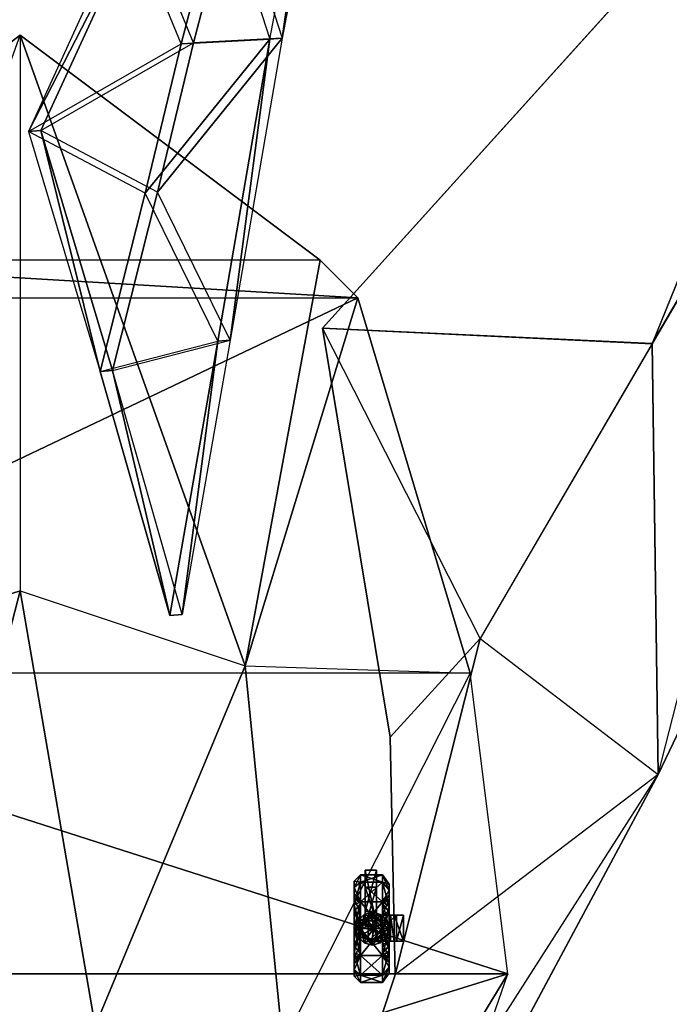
# Model space of a CAD drawing. Header units: metres. Extents: x -305 to 296, y -370 to 370.
# Tile 11 of 13: x 0 to 173, y -38 to 224. Entities that reach past the tile are written whole.
import ezdxf

# ---------------------------------------------------------------- set-up
doc = ezdxf.new("R2010")
doc.units = ezdxf.units.M

msp = doc.modelspace()

# ---------------------------------------------------------------- linework, layer by layer
for points in [[(243.202, 321.852, -226.333), (243.199, 321.811, -230.333), (80.5861, 141.904, -230.333)], [(243.202, 321.852, -226.333), (80.5861, 141.904, -230.333), (80.5892, 141.945, -226.333)], [(243.199, 321.811, -230.333), (168.521, 137.786, -230.333), (80.5861, 141.904, -230.333)], [(243.202, 321.852, -226.333), (168.524, 137.828, -226.333), (80.5892, 141.945, -226.333)], [(223.569, 232.007, -230.333), (243.199, 321.811, -230.333), (168.521, 137.786, -230.333)], [(223.572, 232.049, -226.333), (243.202, 321.852, -226.333), (168.524, 137.828, -226.333)], [(66.5327, 218.876, -125.419), (79.3839, 285.862, -98.7632), (53.6866, 258.744, -139.755)], [(69.8357, 219.134, -127.66), (82.6868, 286.12, -101.005), (56.9896, 259.002, -141.997)], [(69.8357, 219.134, -127.66), (66.5327, 218.876, -125.419), (79.3839, 285.862, -98.7632)], [(69.8357, 219.134, -127.66), (79.3839, 285.862, -98.7632), (82.6868, 286.12, -101.005)], [(170.123, 23.0689, -226.333), (170.12, 23.0271, -230.333), (295.659, 285.204, -230.333)], [(170.12, 23.0271, -230.333), (223.569, 232.007, -230.333), (295.659, 285.204, -230.333)], [(170.123, 23.0689, -226.333), (223.572, 232.049, -226.333), (295.662, 285.245, -226.333)], [(170.123, 23.0689, -226.333), (295.659, 285.204, -230.333), (295.662, 285.245, -226.333)], [(42.9168, 217.665, -160.359), (28.7551, 252.15, -177.255), (53.6866, 258.744, -139.755)], [(46.2198, 217.923, -162.6), (32.058, 252.408, -179.496), (56.9896, 259.002, -141.997)], [(42.9168, 217.665, -160.359), (53.6866, 258.744, -139.755), (66.5327, 218.876, -125.419)], [(46.2198, 217.923, -162.6), (56.9896, 259.002, -141.997), (69.8357, 219.134, -127.66)], [(32.058, 252.408, -179.496), (28.7551, 252.15, -177.255), (2.23044, 194.317, -223.005)], [(32.058, 252.408, -179.496), (2.23044, 194.317, -223.005), (5.53339, 194.576, -225.246)], [(42.9168, 217.665, -160.359), (28.7551, 252.15, -177.255), (2.23044, 194.317, -223.005)], [(46.2198, 217.923, -162.6), (32.058, 252.408, -179.496), (5.53339, 194.576, -225.246)], [(168.521, 137.786, -230.333), (170.12, 23.0271, -230.333), (223.569, 232.007, -230.333)], [(168.524, 137.828, -226.333), (170.123, 23.0689, -226.333), (223.572, 232.049, -226.333)], [(0, 220, -228.667), (-79.9999, 160, -228.667), (-59.9999, 53, -184.333)], [(80, 160, -228.667), (-79.9999, 160, -228.667), (0, 220, -228.667)], [(0, 220, -228.667), (0, 72, -183.166), (-59.9999, 53, -184.333)], [(0, 220, -228.667), (0, 72, -183.166), (60, 52, -185.5)], [(0, 220, -228.667), (60, 52, -185.5), (80, 160, -228.667)], [(33.3095, 177.863, -179.102), (2.23044, 194.317, -223.005), (42.9168, 217.665, -160.359)], [(36.6125, 178.121, -181.344), (5.53339, 194.576, -225.246), (46.2198, 217.923, -162.6)], [(42.9168, 217.665, -160.359), (66.5327, 218.876, -125.419), (33.3095, 177.863, -179.102)], [(33.3095, 177.863, -179.102), (66.5327, 218.876, -125.419), (52.702, 138.442, -155.067)], [(46.2198, 217.923, -162.6), (69.8357, 219.134, -127.66), (36.6125, 178.121, -181.344)], [(36.6125, 178.121, -181.344), (69.8357, 219.134, -127.66), (56.005, 138.7, -157.309)], [(56.005, 138.7, -157.309), (52.702, 138.442, -155.067), (66.5327, 218.876, -125.419)], [(56.005, 138.7, -157.309), (66.5327, 218.876, -125.419), (69.8357, 219.134, -127.66)], [(5.53339, 194.576, -225.246), (2.23044, 194.317, -223.005), (21.3464, 130.411, -202.199)], [(2.23044, 194.317, -223.005), (21.3464, 130.411, -202.199), (33.3095, 177.863, -179.102)], [(5.53339, 194.576, -225.246), (24.6494, 130.669, -204.44), (36.6125, 178.121, -181.344)], [(5.53339, 194.576, -225.246), (21.3464, 130.411, -202.199), (24.6494, 130.669, -204.44)], [(52.702, 138.442, -155.067), (33.3095, 177.863, -179.102), (21.3464, 130.411, -202.199)], [(56.005, 138.7, -157.309), (36.6125, 178.121, -181.344), (24.6494, 130.669, -204.44)], [(-79.9999, 160, -228.667), (-89.9999, 150, -228.667), (90, 150, -228.667)], [(90, 150, -228.667), (80, 160, -228.667), (-79.9999, 160, -228.667)], [(90, 150, -228.667), (80, 160, -228.667), (60, 52, -185.5)], [(90, 150, -228.667), (-120, 50, -228.667), (-89.9999, 150, -228.667)], [(120, 50, -228.667), (-120, 50, -228.667), (90, 150, -228.667)], [(90, 150, -228.667), (60, 52, -185.5), (120, 50, -228.667)], [(80.5892, 141.945, -226.333), (80.5861, 141.904, -230.333), (98.6554, 32.9544, -230.333)], [(80.5861, 141.904, -230.333), (168.521, 137.786, -230.333), (122.647, 59.2679, -230.333)], [(122.647, 59.2679, -230.333), (80.5861, 141.904, -230.333), (98.6554, 32.9544, -230.333)], [(80.5892, 141.945, -226.333), (168.524, 137.828, -226.333), (122.65, 59.3097, -226.333)], [(122.65, 59.3097, -226.333), (80.5892, 141.945, -226.333), (98.6585, 32.9962, -226.333)], [(80.5892, 141.945, -226.333), (98.6554, 32.9544, -230.333), (98.6585, 32.9962, -226.333)], [(21.3464, 130.411, -202.199), (52.702, 138.442, -155.067), (39.9423, 65.3706, -182.289)], [(24.6494, 130.669, -204.44), (56.005, 138.7, -157.309), (43.2453, 65.6289, -184.531)], [(43.2453, 65.6289, -184.531), (39.9423, 65.3706, -182.289), (52.702, 138.442, -155.067)], [(43.2453, 65.6289, -184.531), (52.702, 138.442, -155.067), (56.005, 138.7, -157.309)], [(122.647, 59.2679, -230.333), (170.12, 23.0271, -230.333), (168.521, 137.786, -230.333)], [(122.65, 59.3097, -226.333), (170.123, 23.0689, -226.333), (168.524, 137.828, -226.333)], [(24.6494, 130.669, -204.44), (21.3464, 130.411, -202.199), (39.9423, 65.3706, -182.289)], [(24.6494, 130.669, -204.44), (39.9423, 65.3706, -182.289), (43.2453, 65.6289, -184.531)], [(-29.9999, -44, -157.5), (-59.9999, 53, -184.333), (0, 72, -183.166)], [(-29.9999, -44, -157.5), (0, 72, -183.166), (20, -44, -156.333)], [(20, -44, -156.333), (0, 72, -183.166), (60, 52, -185.5)], [(98.6554, 32.9544, -230.333), (122.647, 59.2679, -230.333), (100.025, -30.3158, -230.333)], [(98.6585, 32.9962, -226.333), (122.65, 59.3097, -226.333), (100.028, -30.274, -226.333)], [(100.025, -30.3158, -230.333), (122.647, 59.2679, -230.333), (170.12, 23.0271, -230.333)], [(100.028, -30.274, -226.333), (122.65, 59.3097, -226.333), (170.123, 23.0689, -226.333)], [(-120, 50, -228.667), (-130, -29.9999, -228.667), (130, -29.9999, -228.667)], [(130, -29.9999, -228.667), (120, 50, -228.667), (-120, 50, -228.667)], [(20, -44, -156.333), (60, 52, -185.5), (70, -48.6665, -183.667)], [(70, -48.6665, -183.667), (60, 52, -185.5), (120, 50, -228.667)], [(130, -29.9999, -228.667), (120, 50, -228.667), (70, -48.6665, -183.667)], [(98.6585, 32.9962, -226.333), (98.6554, 32.9544, -230.333), (100.025, -30.3158, -230.333)], [(98.6585, 32.9962, -226.333), (100.025, -30.3158, -230.333), (100.028, -30.274, -226.333)], [(46.9773, -206.529, -226.333), (46.9742, -206.57, -230.333), (170.12, 23.0271, -230.333)], [(61.3905, -146.799, -230.333), (170.12, 23.0271, -230.333), (46.9742, -206.57, -230.333)], [(61.3936, -146.757, -226.333), (170.123, 23.0689, -226.333), (46.9773, -206.529, -226.333)], [(46.9773, -206.529, -226.333), (170.12, 23.0271, -230.333), (170.123, 23.0689, -226.333)], [(170.12, 23.0271, -230.333), (100.025, -30.3158, -230.333), (61.3905, -146.799, -230.333)], [(170.123, 23.0689, -226.333), (100.028, -30.274, -226.333), (61.3936, -146.757, -226.333)], [(92, -2.41663, -247.917), (92, -6.91663, -247.333), (92, -13.4166, -235.083)], [(92, -2.41663, -247.917), (92, -6.91663, -247.333), (92, -16.9166, -256.083)], [(92, -13.4166, -235.083), (95, -13.4166, -235.083), (95, -2.41663, -247.917)], [(92, -13.4166, -235.083), (95, -2.41663, -247.917), (92, -2.41663, -247.917)], [(92, -2.41663, -247.917), (95, -2.41663, -247.917), (95, -16.9166, -256.083)], [(92, -2.41663, -247.917), (95, -16.9166, -256.083), (92, -16.9166, -256.083)], [(95, -2.41663, -247.917), (95, -6.91663, -247.333), (95, -13.4166, -235.083)], [(95, -2.41663, -247.917), (95, -6.91663, -247.333), (95, -16.9166, -256.083)], [(89.0416, -7.0511, -290.988), (89.0416, -5.3573, -284.667), (90.7916, -3.69925, -284.667)], [(89.0416, -7.0511, -290.988), (90.7916, -3.69925, -284.667), (90.7916, -5.61519, -291.817)], [(89.0416, -5.3573, -284.667), (90.7916, -5.61516, -277.516), (90.7916, -3.69925, -284.667)], [(90.7916, -5.61519, -291.817), (90.7916, -3.69925, -284.667), (96.6249, -3.69925, -284.667)], [(90.7916, -5.61519, -291.817), (96.6249, -3.69925, -284.667), (96.6249, -5.61517, -291.817)], [(90.7916, -3.69925, -284.667), (90.7916, -5.61516, -277.516), (96.6249, -5.61517, -277.516)], [(90.7916, -3.69925, -284.667), (96.6249, -5.61517, -277.516), (96.6249, -3.69925, -284.667)], [(96.6249, -5.61517, -291.817), (96.6249, -3.69925, -284.667), (98.3749, -6.18633, -284.667)], [(96.6249, -3.69925, -284.667), (96.6249, -5.61517, -277.516), (98.3749, -7.76906, -278.76)], [(96.6249, -3.69925, -284.667), (98.3749, -7.76906, -278.76), (98.3749, -6.18633, -284.667)], [(89.0416, -9.92294, -289.33), (89.0416, -8.67342, -284.667), (89.0416, -5.3573, -284.667)], [(89.0416, -9.92294, -289.33), (89.0416, -5.3573, -284.667), (89.0416, -7.0511, -290.988)], [(89.0416, -8.67342, -284.667), (89.0416, -7.0511, -278.345), (89.0416, -5.3573, -284.667)], [(89.0416, -5.3573, -284.667), (89.0416, -7.0511, -278.345), (90.7916, -5.61516, -277.516)], [(89.0416, -7.0511, -278.345), (90.7916, -10.8496, -272.282), (90.7916, -5.61516, -277.516)], [(89.0416, -11.6786, -295.616), (89.0416, -7.0511, -290.988), (90.7916, -5.61519, -291.817)], [(89.0416, -11.6786, -295.616), (90.7916, -5.61519, -291.817), (90.7916, -10.8496, -297.051)], [(89.0416, -13.3367, -292.744), (89.0416, -9.92294, -289.33), (89.0416, -7.0511, -290.988)], [(89.0416, -13.3367, -292.744), (89.0416, -7.0511, -290.988), (89.0416, -11.6786, -295.616)], [(89.0416, -8.67342, -284.667), (89.0416, -9.92294, -280.003), (89.0416, -7.0511, -278.345)], [(89.0416, -9.92294, -280.003), (89.0416, -11.6786, -273.718), (89.0416, -7.0511, -278.345)], [(89.0416, -7.0511, -278.345), (89.0416, -11.6786, -273.718), (90.7916, -10.8496, -272.282)], [(90.7916, -5.61516, -277.516), (90.7916, -10.8496, -272.282), (96.6249, -10.8496, -272.282)], [(90.7916, -5.61516, -277.516), (96.6249, -10.8496, -272.282), (96.6249, -5.61517, -277.516)], [(90.7916, -10.8496, -297.051), (90.7916, -5.61519, -291.817), (96.6249, -5.61517, -291.817)], [(90.7916, -10.8496, -297.051), (96.6249, -5.61517, -291.817), (96.6249, -10.8496, -297.051)], [(92, -15.9166, -236.833), (92, -13.4166, -235.083), (92, -6.91663, -247.333)], [(92, -16.9166, -256.083), (92, -6.91663, -247.333), (92, -17.4166, -253.167)], [(92, -17.4166, -253.167), (95, -17.4166, -253.167), (95, -6.91663, -247.333)], [(92, -17.4166, -253.167), (95, -6.91663, -247.333), (92, -6.91663, -247.333)], [(92, -6.91663, -247.333), (95, -6.91663, -247.333), (95, -15.9166, -236.833)], [(92, -6.91663, -247.333), (95, -15.9166, -236.833), (92, -15.9166, -236.833)], [(95, -15.9166, -236.833), (95, -13.4166, -235.083), (95, -6.91663, -247.333)], [(95, -16.9166, -256.083), (95, -6.91663, -247.333), (95, -17.4166, -253.167)], [(96.6249, -10.8496, -297.051), (96.6249, -5.61517, -291.817), (98.3749, -7.76906, -290.573)], [(96.6249, -5.61517, -291.817), (98.3749, -6.18633, -284.667), (98.3749, -7.76906, -290.573)], [(96.6249, -5.61517, -277.516), (96.6249, -10.8496, -272.282), (98.3749, -12.0932, -274.436)], [(96.6249, -5.61517, -277.516), (98.3749, -12.0932, -274.436), (98.3749, -7.76906, -278.76)], [(96.6249, -10.8496, -297.051), (98.3749, -7.76906, -290.573), (98.3749, -12.0932, -294.898)], [(98.3749, -7.76906, -290.573), (98.3749, -6.18633, -284.667), (98.3749, -9.08794, -284.667)], [(98.3749, -6.18633, -284.667), (98.3749, -7.76906, -278.76), (98.3749, -10.2819, -280.211)], [(98.3749, -6.18633, -284.667), (98.3749, -10.2819, -280.211), (98.3749, -9.08794, -284.667)], [(98.3749, -12.0932, -294.898), (98.3749, -7.76906, -290.573), (98.3749, -10.2819, -289.123)], [(98.3749, -7.76906, -290.573), (98.3749, -9.08794, -284.667), (98.3749, -10.2819, -289.123)], [(98.3749, -7.76906, -278.76), (98.3749, -12.0932, -274.436), (98.3749, -13.5439, -276.949)], [(98.3749, -7.76906, -278.76), (98.3749, -13.5439, -276.949), (98.3749, -10.2819, -280.211)], [(90.7916, -11.3589, -288.501), (90.7916, -10.3315, -284.667), (89.0416, -8.67342, -284.667)], [(90.7916, -11.3589, -288.501), (89.0416, -8.67342, -284.667), (89.0416, -9.92294, -289.33)], [(90.7916, -10.3315, -284.667), (89.0416, -9.92294, -280.003), (89.0416, -8.67342, -284.667)], [(90.7916, -14.1657, -291.308), (90.7916, -11.3589, -288.501), (89.0416, -9.92294, -289.33)], [(90.7916, -14.1657, -291.308), (89.0416, -9.92294, -289.33), (89.0416, -13.3367, -292.744)], [(90.7916, -10.3315, -284.667), (90.7916, -11.3589, -280.832), (89.0416, -9.92294, -280.003)], [(90.7916, -11.3589, -280.832), (89.0416, -13.3367, -276.59), (89.0416, -9.92294, -280.003)], [(89.0416, -9.92294, -280.003), (89.0416, -13.3367, -276.59), (89.0416, -11.6786, -273.718)], [(90.2082, -18, -284.459), (90.7916, -11.3589, -288.501), (90.7916, -10.3315, -284.667)], [(90.2082, -18, -284.459), (90.7916, -10.3315, -284.667), (90.7916, -11.3589, -280.832)], [(98.3749, -10.2819, -289.123), (98.3749, -9.08794, -284.667), (96.6249, -10.3315, -284.667)], [(98.3749, -9.08794, -284.667), (98.3749, -10.2819, -280.211), (96.6249, -11.3589, -280.832)], [(98.3749, -9.08794, -284.667), (96.6249, -11.3589, -280.832), (96.6249, -10.3315, -284.667)], [(98.3749, -13.5439, -292.385), (98.3749, -10.2819, -289.123), (96.6249, -11.3589, -288.501)], [(98.3749, -10.2819, -289.123), (96.6249, -10.3315, -284.667), (96.6249, -11.3589, -288.501)], [(98.3749, -10.2819, -280.211), (98.3749, -13.5439, -276.949), (96.6249, -14.1657, -278.026)], [(98.3749, -10.2819, -280.211), (96.6249, -14.1657, -278.026), (96.6249, -11.3589, -280.832)], [(96.6249, -11.3589, -288.501), (96.6249, -17.9999, -284.459), (96.6249, -10.3315, -284.667)], [(96.6249, -10.3315, -284.667), (96.6249, -17.9999, -284.459), (96.6249, -11.3589, -280.832)], [(98.3749, -12.0932, -294.898), (98.3749, -10.2819, -289.123), (98.3749, -13.5439, -292.385)], [(89.0416, -18, -297.309), (89.0416, -11.6786, -295.616), (90.7916, -10.8496, -297.051)], [(89.0416, -18, -297.309), (90.7916, -10.8496, -297.051), (90.7916, -18, -298.967)], [(89.0416, -11.6786, -273.718), (90.7916, -17.9999, -270.366), (90.7916, -10.8496, -272.282)], [(90.7916, -11.3589, -280.832), (90.7916, -14.1657, -278.026), (89.0416, -13.3367, -276.59)], [(89.0416, -18, -293.993), (89.0416, -13.3367, -292.744), (89.0416, -11.6786, -295.616)], [(89.0416, -18, -293.993), (89.0416, -11.6786, -295.616), (89.0416, -18, -297.309)], [(89.0416, -13.3367, -276.59), (89.0416, -18, -272.024), (89.0416, -11.6786, -273.718)], [(89.0416, -11.6786, -273.718), (89.0416, -18, -272.024), (90.7916, -17.9999, -270.366)], [(90.2082, -18, -284.459), (90.7916, -14.1657, -291.308), (90.7916, -11.3589, -288.501)], [(90.2082, -18, -284.459), (90.7916, -11.3589, -280.832), (90.7916, -14.1657, -278.026)], [(90.7916, -18, -298.967), (90.7916, -10.8496, -297.051), (96.6249, -10.8496, -297.051)], [(90.7916, -18, -298.967), (96.6249, -10.8496, -297.051), (96.6249, -18, -298.967)], [(90.7916, -10.8496, -272.282), (90.7916, -17.9999, -270.366), (96.6249, -18, -270.366)], [(90.7916, -10.8496, -272.282), (96.6249, -18, -270.366), (96.6249, -10.8496, -272.282)], [(96.6249, -18, -298.967), (96.6249, -10.8496, -297.051), (98.3749, -12.0932, -294.898)], [(96.6249, -10.8496, -272.282), (96.6249, -18, -270.366), (98.3749, -18, -272.853)], [(96.6249, -10.8496, -272.282), (98.3749, -18, -272.853), (98.3749, -12.0932, -274.436)], [(98.3749, -13.5439, -292.385), (96.6249, -11.3589, -288.501), (96.6249, -14.1657, -291.308)], [(96.6249, -14.1657, -291.308), (96.6249, -17.9999, -284.459), (96.6249, -11.3589, -288.501)], [(96.6249, -11.3589, -280.832), (96.6249, -17.9999, -284.459), (96.6249, -14.1657, -278.026)], [(96.6249, -18, -298.967), (98.3749, -12.0932, -294.898), (98.3749, -18, -296.48)], [(98.3749, -18, -296.48), (98.3749, -12.0932, -294.898), (98.3749, -13.5439, -292.385)], [(98.3749, -12.0932, -274.436), (98.3749, -18, -272.853), (98.3749, -18, -275.755)], [(98.3749, -12.0932, -274.436), (98.3749, -18, -275.755), (98.3749, -13.5439, -276.949)], [(90.7916, -18, -292.335), (90.7916, -14.1657, -291.308), (89.0416, -13.3367, -292.744)], [(90.7916, -18, -292.335), (89.0416, -13.3367, -292.744), (89.0416, -18, -293.993)], [(90.7916, -14.1657, -278.026), (89.0416, -18, -275.34), (89.0416, -13.3367, -276.59)], [(89.0416, -13.3367, -276.59), (89.0416, -18, -275.34), (89.0416, -18, -272.024)], [(90.7916, -14.1657, -278.026), (90.7916, -18, -276.998), (89.0416, -18, -275.34)], [(91.4845, -16.6198, -233.038), (91.6869, -14.2101, -233.185), (90.0851, -15.8119, -233.185)], [(90.0851, -15.8119, -233.185), (91.6869, -14.2101, -233.185), (91.6869, -14.2101, -240.229)], [(90.0851, -15.8119, -233.185), (91.6869, -14.2101, -240.229), (90.0851, -15.8119, -240.229)], [(90.0851, -15.8119, -240.229), (91.6869, -14.2101, -240.229), (92.3602, -15.3762, -240.229)], [(91.2513, -16.4852, -249.034), (91.6869, -14.2101, -249.18), (90.0851, -15.8119, -249.18)], [(90.0851, -15.8119, -249.18), (91.6869, -14.2101, -249.18), (91.6869, -14.2101, -259.013)], [(90.0851, -15.8119, -249.18), (91.6869, -14.2101, -259.013), (90.0851, -15.8119, -259.013)], [(90.0851, -15.8119, -259.013), (91.6869, -14.2101, -259.013), (92.4948, -15.6095, -259.013)], [(90.0851, -15.8119, -240.229), (92.3602, -15.3762, -240.229), (91.2513, -16.4852, -240.229)], [(90.0851, -15.8119, -259.013), (92.4948, -15.6095, -259.013), (91.4845, -16.6198, -259.013)], [(90.2082, -18, -284.459), (90.7916, -18, -292.335), (90.7916, -14.1657, -291.308)], [(90.2082, -18, -284.459), (90.7916, -14.1657, -278.026), (90.7916, -18, -276.998)], [(91.2513, -16.4852, -249.034), (92.3602, -15.3762, -249.034), (91.6869, -14.2101, -249.18)], [(91.2513, -16.4852, -240.229), (92.3602, -15.3762, -240.229), (92.3602, -15.3762, -249.034)], [(91.2513, -16.4852, -240.229), (92.3602, -15.3762, -249.034), (91.2513, -16.4852, -249.034)], [(91.4845, -16.6198, -233.038), (92.4949, -15.6095, -233.038), (91.6869, -14.2101, -233.185)], [(94.2115, -18, -225.701), (91.4845, -16.6198, -225.554), (92.4948, -15.6095, -225.554)], [(91.4845, -16.6198, -225.554), (92.4948, -15.6095, -225.554), (92.4949, -15.6095, -233.038)], [(91.4845, -16.6198, -225.554), (92.4949, -15.6095, -233.038), (91.4845, -16.6198, -233.038)], [(91.4845, -16.6198, -259.013), (92.4948, -15.6095, -259.013), (92.4948, -15.6095, -266.643)], [(91.4845, -16.6198, -259.013), (92.4948, -15.6095, -266.643), (91.4845, -16.6198, -266.643)], [(91.4845, -16.6198, -266.643), (94.2789, -18, -266.643), (92.4948, -15.6095, -266.643)], [(92.4949, -15.6095, -233.038), (93.875, -13.6238, -233.185), (91.6869, -14.2101, -233.185)], [(91.6869, -14.2101, -233.185), (93.875, -13.6238, -233.185), (93.875, -13.6238, -240.229)], [(91.6869, -14.2101, -233.185), (93.875, -13.6238, -240.229), (91.6869, -14.2101, -240.229)], [(91.6869, -14.2101, -240.229), (93.875, -13.6238, -240.229), (93.875, -14.9704, -240.229)], [(92.3602, -15.3762, -249.034), (93.875, -13.6238, -249.18), (91.6869, -14.2101, -249.18)], [(91.6869, -14.2101, -249.18), (93.875, -13.6238, -249.18), (93.875, -13.6238, -259.013)], [(91.6869, -14.2101, -249.18), (93.875, -13.6238, -259.013), (91.6869, -14.2101, -259.013)], [(91.6869, -14.2101, -259.013), (93.875, -13.6238, -259.013), (93.875, -15.2397, -259.013)], [(91.6869, -14.2101, -240.229), (93.875, -14.9704, -240.229), (92.3602, -15.3762, -240.229)], [(91.6869, -14.2101, -259.013), (93.875, -15.2397, -259.013), (92.4948, -15.6095, -259.013)], [(92, -15.9166, -236.833), (95, -15.9166, -236.833), (95, -13.4166, -235.083)], [(92, -15.9166, -236.833), (95, -13.4166, -235.083), (92, -13.4166, -235.083)], [(92.3602, -15.3762, -249.034), (93.875, -14.9704, -249.034), (93.875, -13.6238, -249.18)], [(92.3602, -15.3762, -240.229), (93.875, -14.9704, -240.229), (93.875, -14.9704, -249.034)], [(92.3602, -15.3762, -240.229), (93.875, -14.9704, -249.034), (92.3602, -15.3762, -249.034)], [(94.2115, -18, -225.701), (92.4948, -15.6095, -225.554), (93.875, -15.2397, -225.554)], [(92.4948, -15.6095, -225.554), (93.875, -15.2397, -225.554), (93.875, -15.2397, -233.038)], [(92.4948, -15.6095, -225.554), (93.875, -15.2397, -233.038), (92.4949, -15.6095, -233.038)], [(92.4948, -15.6095, -259.013), (93.875, -15.2397, -259.013), (93.875, -15.2397, -266.643)], [(92.4948, -15.6095, -259.013), (93.875, -15.2397, -266.643), (92.4948, -15.6095, -266.643)], [(92.4948, -15.6095, -266.643), (94.2789, -18, -266.643), (93.875, -15.2397, -266.643)], [(92.4949, -15.6095, -233.038), (93.875, -15.2397, -233.038), (93.875, -13.6238, -233.185)], [(92.75, -21.375, -266), (92.75, -14.4156, -266), (100.375, -14.4156, -266)], [(92.75, -21.375, -266), (100.375, -14.4156, -266), (100.375, -21.375, -266)], [(98.75, -21.375, -268.042), (98.75, -14.4156, -268.042), (92.75, -14.4156, -268.187)], [(98.75, -21.375, -268.042), (92.75, -14.4156, -268.187), (92.75, -21.375, -268.187)], [(92.75, -21.375, -268.187), (92.75, -14.4156, -268.187), (92.75, -14.4156, -266)], [(92.75, -21.375, -268.187), (92.75, -14.4156, -266), (92.75, -21.375, -266)], [(92.75, -14.4156, -268.187), (92.75, -14.4156, -266), (98.75, -14.4156, -268.042)], [(98.75, -14.4156, -268.042), (92.75, -14.4156, -266), (100.375, -14.4156, -266)], [(93.875, -15.2397, -233.038), (96.0631, -14.2101, -233.185), (93.875, -13.6238, -233.185)], [(93.875, -13.6238, -233.185), (96.0631, -14.2101, -233.185), (96.0631, -14.2101, -240.229)], [(93.875, -13.6238, -233.185), (96.0631, -14.2101, -240.229), (93.875, -13.6238, -240.229)], [(93.875, -13.6238, -240.229), (96.0631, -14.2101, -240.229), (95.3898, -15.3762, -240.229)], [(93.875, -13.6238, -240.229), (95.3898, -15.3762, -240.229), (93.875, -14.9704, -240.229)], [(93.875, -14.9704, -249.034), (96.0631, -14.2101, -249.18), (93.875, -13.6238, -249.18)], [(93.875, -13.6238, -249.18), (96.0631, -14.2101, -249.18), (96.0631, -14.2101, -259.013)], [(93.875, -13.6238, -249.18), (96.0631, -14.2101, -259.013), (93.875, -13.6238, -259.013)], [(93.875, -13.6238, -259.013), (96.0631, -14.2101, -259.013), (95.2552, -15.6095, -259.013)], [(93.875, -13.6238, -259.013), (95.2552, -15.6095, -259.013), (93.875, -15.2397, -259.013)], [(93.875, -15.2397, -233.038), (95.2552, -15.6095, -233.038), (96.0631, -14.2101, -233.185)], [(93.875, -14.9704, -249.034), (95.3898, -15.3762, -249.034), (96.0631, -14.2101, -249.18)], [(93.875, -14.9704, -240.229), (95.3898, -15.3762, -240.229), (95.3898, -15.3762, -249.034)], [(93.875, -14.9704, -240.229), (95.3898, -15.3762, -249.034), (93.875, -14.9704, -249.034)], [(94.2115, -18, -225.701), (93.875, -15.2397, -225.554), (95.2552, -15.6095, -225.554)], [(93.875, -15.2397, -225.554), (95.2552, -15.6095, -225.554), (95.2552, -15.6095, -233.038)], [(93.875, -15.2397, -225.554), (95.2552, -15.6095, -233.038), (93.875, -15.2397, -233.038)], [(93.875, -15.2397, -259.013), (95.2552, -15.6095, -259.013), (95.2552, -15.6095, -266.643)], [(93.875, -15.2397, -259.013), (95.2552, -15.6095, -266.643), (93.875, -15.2397, -266.643)], [(93.875, -15.2397, -266.643), (94.2789, -18, -266.643), (95.2552, -15.6095, -266.643)], [(94.2115, -18, -225.701), (95.2552, -15.6095, -225.554), (96.2655, -16.6198, -225.554)], [(95.2552, -15.6095, -266.643), (94.2789, -18, -266.643), (96.2655, -16.6198, -266.643)], [(95.2552, -15.6095, -233.038), (97.6649, -15.8119, -233.185), (96.0631, -14.2101, -233.185)], [(96.0631, -14.2101, -259.013), (96.2655, -16.6198, -259.013), (95.2552, -15.6095, -259.013)], [(95.2552, -15.6095, -225.554), (96.2655, -16.6198, -225.554), (96.2655, -16.6198, -233.038)], [(95.2552, -15.6095, -225.554), (96.2655, -16.6198, -233.038), (95.2552, -15.6095, -233.038)], [(95.2552, -15.6095, -233.038), (96.2655, -16.6198, -233.038), (97.6649, -15.8119, -233.185)], [(95.2552, -15.6095, -259.013), (96.2655, -16.6198, -259.013), (96.2655, -16.6198, -266.643)], [(95.2552, -15.6095, -259.013), (96.2655, -16.6198, -266.643), (95.2552, -15.6095, -266.643)], [(96.0631, -14.2101, -240.229), (96.4987, -16.4852, -240.229), (95.3898, -15.3762, -240.229)], [(95.3898, -15.3762, -249.034), (97.6649, -15.8119, -249.18), (96.0631, -14.2101, -249.18)], [(95.3898, -15.3762, -240.229), (96.4987, -16.4852, -240.229), (96.4987, -16.4852, -249.034)], [(95.3898, -15.3762, -240.229), (96.4987, -16.4852, -249.034), (95.3898, -15.3762, -249.034)], [(95.3898, -15.3762, -249.034), (96.4987, -16.4852, -249.034), (97.6649, -15.8119, -249.18)], [(96.0631, -14.2101, -233.185), (97.6649, -15.8119, -233.185), (97.6649, -15.8119, -240.229)], [(96.0631, -14.2101, -233.185), (97.6649, -15.8119, -240.229), (96.0631, -14.2101, -240.229)], [(96.0631, -14.2101, -240.229), (97.6649, -15.8119, -240.229), (96.4987, -16.4852, -240.229)], [(96.0631, -14.2101, -249.18), (97.6649, -15.8119, -249.18), (97.6649, -15.8119, -259.013)], [(96.0631, -14.2101, -249.18), (97.6649, -15.8119, -259.013), (96.0631, -14.2101, -259.013)], [(96.0631, -14.2101, -259.013), (97.6649, -15.8119, -259.013), (96.2655, -16.6198, -259.013)], [(98.3749, -18, -293.579), (98.3749, -13.5439, -292.385), (96.6249, -14.1657, -291.308)], [(98.3749, -13.5439, -276.949), (98.3749, -18, -275.755), (96.6249, -18, -276.998)], [(98.3749, -13.5439, -276.949), (96.6249, -18, -276.998), (96.6249, -14.1657, -278.026)], [(98.3749, -18, -293.579), (96.6249, -14.1657, -291.308), (96.6249, -18, -292.335)], [(96.6249, -18, -292.335), (96.6249, -17.9999, -284.459), (96.6249, -14.1657, -291.308)], [(96.6249, -14.1657, -278.026), (96.6249, -17.9999, -284.459), (96.6249, -18, -276.998)], [(98.3749, -18, -296.48), (98.3749, -13.5439, -292.385), (98.3749, -18, -293.579)], [(99.75, -21.375, -270.521), (99.75, -14.4156, -270.521), (98.75, -14.4156, -268.042)], [(99.75, -21.375, -270.521), (98.75, -14.4156, -268.042), (98.75, -21.375, -268.042)], [(100.375, -14.4156, -266), (98.75, -14.4156, -268.042), (102.25, -14.4156, -267.75)], [(98.75, -14.4156, -268.042), (102.25, -14.4156, -267.75), (99.75, -14.4156, -270.521)], [(102.25, -21.375, -286.417), (102.25, -14.4156, -286.417), (99.75, -14.4156, -286.417)], [(102.25, -21.375, -286.417), (99.75, -14.4156, -286.417), (99.75, -21.375, -286.417)], [(99.75, -21.375, -286.417), (99.75, -14.4156, -286.417), (99.75, -14.4156, -280.437)], [(99.75, -21.375, -286.417), (99.75, -14.4156, -280.437), (99.75, -21.375, -280.437)], [(99.75, -21.375, -280.437), (99.75, -14.4156, -280.437), (99.75, -14.4156, -270.521)], [(99.75, -21.375, -280.437), (99.75, -14.4156, -270.521), (99.75, -21.375, -270.521)], [(99.75, -14.4156, -270.521), (102.25, -14.4156, -267.75), (102.25, -14.4156, -280.437)], [(102.25, -14.4156, -280.437), (99.75, -14.4156, -270.521), (99.75, -14.4156, -280.437)], [(99.75, -14.4156, -280.437), (102.25, -14.4156, -280.437), (102.25, -14.4156, -286.417)], [(102.25, -14.4156, -286.417), (99.75, -14.4156, -280.437), (99.75, -14.4156, -286.417)], [(100.375, -21.375, -266), (100.375, -14.4156, -266), (102.25, -14.4156, -267.75)], [(100.375, -21.375, -266), (102.25, -14.4156, -267.75), (102.25, -21.375, -267.75)], [(102.25, -21.375, -267.75), (102.25, -14.4156, -267.75), (102.25, -14.4156, -280.437)], [(102.25, -21.375, -267.75), (102.25, -14.4156, -280.437), (102.25, -21.375, -280.437)], [(102.25, -21.375, -280.437), (102.25, -14.4156, -280.437), (102.25, -14.4156, -286.417)], [(102.25, -21.375, -280.437), (102.25, -14.4156, -286.417), (102.25, -21.375, -286.417)], [(89.0416, -18, -272.024), (90.7916, -25.1503, -272.282), (90.7916, -17.9999, -270.366)], [(90.7916, -18, -276.998), (90.7916, -21.8342, -278.026), (89.0416, -22.6632, -276.59)], [(90.7916, -18, -276.998), (89.0416, -22.6632, -276.59), (89.0416, -18, -275.34)], [(89.0416, -18, -275.34), (89.0416, -22.6632, -276.59), (89.0416, -24.3213, -273.718)], [(89.0416, -18, -275.34), (89.0416, -24.3213, -273.718), (89.0416, -18, -272.024)], [(89.0416, -18, -272.024), (89.0416, -24.3213, -273.718), (90.7916, -25.1503, -272.282)], [(90.7916, -21.8342, -291.308), (90.7916, -18, -292.335), (89.0416, -18, -293.993)], [(90.7916, -21.8342, -291.308), (89.0416, -18, -293.993), (89.0416, -22.6632, -292.744)], [(89.0416, -22.6632, -292.744), (89.0416, -18, -293.993), (89.0416, -18, -297.309)], [(89.0416, -22.6632, -292.744), (89.0416, -18, -297.309), (89.0416, -24.3213, -295.616)], [(89.0416, -24.3213, -295.616), (89.0416, -18, -297.309), (90.7916, -18, -298.967)], [(89.0416, -24.3213, -295.616), (90.7916, -18, -298.967), (90.7916, -25.1504, -297.051)], [(91.1147, -18, -233.038), (90.0851, -15.8119, -233.185), (89.4988, -18, -233.185)], [(89.4988, -18, -233.185), (90.0851, -15.8119, -233.185), (90.0851, -15.8119, -240.229)], [(89.4988, -18, -233.185), (90.0851, -15.8119, -240.229), (89.4988, -18, -240.229)], [(89.4988, -18, -240.229), (90.0851, -15.8119, -240.229), (91.2513, -16.4852, -240.229)], [(89.4989, -18, -249.18), (90.0851, -15.8119, -259.013), (89.4988, -18, -259.013)], [(89.4988, -18, -259.013), (90.0851, -15.8119, -259.013), (91.4845, -16.6198, -259.013)], [(89.4988, -18, -240.229), (91.2513, -16.4852, -240.229), (90.8454, -18, -240.229)], [(89.4988, -18, -259.013), (91.4845, -16.6198, -259.013), (91.1147, -18, -259.013)], [(91.4845, -19.3801, -233.038), (91.1147, -18, -233.038), (89.4988, -18, -233.185)], [(91.4845, -19.3801, -233.038), (89.4988, -18, -233.185), (90.0851, -20.188, -233.185)], [(90.0851, -20.188, -233.185), (89.4988, -18, -233.185), (89.4988, -18, -240.229)], [(90.0851, -20.188, -233.185), (89.4988, -18, -240.229), (90.0851, -20.188, -240.229)], [(90.0851, -20.188, -240.229), (89.4988, -18, -240.229), (90.8454, -18, -240.229)], [(90.0851, -20.188, -249.18), (89.4989, -18, -249.18), (89.4988, -18, -259.013)], [(90.0851, -20.188, -249.18), (89.4988, -18, -259.013), (90.0851, -20.188, -259.013)], [(90.0851, -20.188, -259.013), (89.4988, -18, -259.013), (91.1147, -18, -259.013)], [(90.8454, -18, -249.034), (90.0851, -15.8119, -249.18), (89.4989, -18, -249.18)], [(89.4989, -18, -249.18), (90.0851, -15.8119, -249.18), (90.0851, -15.8119, -259.013)], [(91.2513, -19.5148, -249.034), (90.8454, -18, -249.034), (89.4989, -18, -249.18)], [(91.2513, -19.5148, -249.034), (89.4989, -18, -249.18), (90.0851, -20.188, -249.18)], [(91.1147, -18, -233.038), (91.4845, -16.6198, -233.038), (90.0851, -15.8119, -233.185)], [(90.8454, -18, -249.034), (91.2513, -16.4852, -249.034), (90.0851, -15.8119, -249.18)], [(90.0851, -20.188, -240.229), (90.8454, -18, -240.229), (91.2513, -19.5148, -240.229)], [(90.0851, -20.188, -259.013), (91.1147, -18, -259.013), (91.4845, -19.3801, -259.013)], [(90.2082, -18, -284.459), (90.7916, -18, -276.998), (90.7916, -21.8342, -278.026)], [(90.2082, -18, -284.459), (90.7916, -21.8342, -278.026), (90.7916, -24.6411, -280.832)], [(90.2082, -18, -284.459), (90.7916, -24.6411, -280.832), (90.7916, -25.6685, -284.667)], [(90.2082, -18, -284.459), (90.7916, -25.6685, -284.667), (90.7916, -24.6411, -288.501)], [(90.2082, -18, -284.459), (90.7916, -24.6411, -288.501), (90.7916, -21.8342, -291.308)], [(90.2082, -18, -284.459), (90.7916, -21.8342, -291.308), (90.7916, -18, -292.335)], [(90.7916, -17.9999, -270.366), (90.7916, -25.1503, -272.282), (96.6249, -25.1503, -272.282)], [(90.7916, -17.9999, -270.366), (96.6249, -25.1503, -272.282), (96.6249, -18, -270.366)], [(90.7916, -25.1504, -297.051), (90.7916, -18, -298.967), (96.6249, -18, -298.967)], [(90.7916, -25.1504, -297.051), (96.6249, -18, -298.967), (96.6249, -25.1503, -297.051)], [(90.8454, -18, -240.229), (91.2513, -16.4852, -240.229), (91.2513, -16.4852, -249.034)], [(90.8454, -18, -240.229), (91.2513, -16.4852, -249.034), (90.8454, -18, -249.034)], [(91.2513, -19.5148, -240.229), (90.8454, -18, -240.229), (90.8454, -18, -249.034)], [(91.2513, -19.5148, -240.229), (90.8454, -18, -249.034), (91.2513, -19.5148, -249.034)], [(94.2115, -18, -225.701), (91.1147, -18, -225.554), (91.4845, -16.6198, -225.554)], [(91.1147, -18, -225.554), (91.4845, -16.6198, -225.554), (91.4845, -16.6198, -233.038)], [(91.1147, -18, -225.554), (91.4845, -16.6198, -233.038), (91.1147, -18, -233.038)], [(91.1147, -18, -259.013), (91.4845, -16.6198, -259.013), (91.4845, -16.6198, -266.643)], [(91.1147, -18, -259.013), (91.4845, -16.6198, -266.643), (91.1147, -18, -266.643)], [(91.1147, -18, -266.643), (94.2789, -18, -266.643), (91.4845, -16.6198, -266.643)], [(94.2115, -18, -225.701), (91.4845, -19.3801, -225.554), (91.1147, -18, -225.554)], [(91.4845, -19.3801, -225.554), (91.1147, -18, -225.554), (91.1147, -18, -233.038)], [(91.4845, -19.3801, -225.554), (91.1147, -18, -233.038), (91.4845, -19.3801, -233.038)], [(91.4845, -19.3801, -259.013), (91.1147, -18, -259.013), (91.1147, -18, -266.643)], [(91.4845, -19.3801, -259.013), (91.1147, -18, -266.643), (91.4845, -19.3801, -266.643)], [(91.4845, -19.3801, -266.643), (94.2789, -18, -266.643), (91.1147, -18, -266.643)], [(94.2115, -18, -225.701), (92.4948, -20.3905, -225.554), (91.4845, -19.3801, -225.554)], [(92.4948, -20.3905, -266.643), (94.2789, -18, -266.643), (91.4845, -19.3801, -266.643)], [(92, -16.9166, -256.083), (95, -16.9166, -256.083), (95, -17.4166, -253.167)], [(92, -16.9166, -256.083), (95, -17.4166, -253.167), (92, -17.4166, -253.167)], [(94.2115, -18, -225.701), (93.875, -20.7603, -225.554), (92.4948, -20.3905, -225.554)], [(93.875, -20.7603, -266.643), (94.2789, -18, -266.643), (92.4948, -20.3905, -266.643)], [(94.2115, -18, -225.701), (95.2552, -20.3905, -225.554), (93.875, -20.7603, -225.554)], [(95.2552, -20.3905, -266.643), (94.2789, -18, -266.643), (93.875, -20.7603, -266.643)], [(94.2115, -18, -225.701), (96.2655, -16.6198, -225.554), (96.6353, -18, -225.554)], [(94.2115, -18, -225.701), (96.6353, -18, -225.554), (96.2655, -19.3801, -225.554)], [(94.2115, -18, -225.701), (96.2655, -19.3801, -225.554), (95.2552, -20.3905, -225.554)], [(96.2655, -16.6198, -266.643), (94.2789, -18, -266.643), (96.6353, -18, -266.643)], [(96.6353, -18, -266.643), (94.2789, -18, -266.643), (96.2655, -19.3801, -266.643)], [(96.2655, -19.3801, -266.643), (94.2789, -18, -266.643), (95.2552, -20.3905, -266.643)], [(96.2655, -16.6198, -233.038), (98.2512, -18, -233.185), (97.6649, -15.8119, -233.185)], [(97.6649, -15.8119, -259.013), (96.6353, -18, -259.013), (96.2655, -16.6198, -259.013)], [(96.2655, -16.6198, -225.554), (96.6353, -18, -225.554), (96.6353, -18, -233.038)], [(96.2655, -16.6198, -225.554), (96.6353, -18, -233.038), (96.2655, -16.6198, -233.038)], [(96.2655, -16.6198, -233.038), (96.6353, -18, -233.038), (98.2512, -18, -233.185)], [(96.2655, -16.6198, -259.013), (96.6353, -18, -259.013), (96.6353, -18, -266.643)], [(96.2655, -16.6198, -259.013), (96.6353, -18, -266.643), (96.2655, -16.6198, -266.643)], [(96.6353, -18, -225.554), (96.2655, -19.3801, -225.554), (96.2655, -19.3801, -233.038)], [(96.6353, -18, -225.554), (96.2655, -19.3801, -233.038), (96.6353, -18, -233.038)], [(96.6353, -18, -233.038), (96.2655, -19.3801, -233.038), (97.6649, -20.188, -233.185)], [(98.2512, -18, -259.013), (97.6649, -20.188, -259.013), (96.2655, -19.3801, -259.013)], [(98.2512, -18, -259.013), (96.2655, -19.3801, -259.013), (96.6353, -18, -259.013)], [(96.6353, -18, -259.013), (96.2655, -19.3801, -259.013), (96.2655, -19.3801, -266.643)], [(96.6353, -18, -259.013), (96.2655, -19.3801, -266.643), (96.6353, -18, -266.643)], [(97.6649, -15.8119, -240.229), (96.9046, -18, -240.229), (96.4987, -16.4852, -240.229)], [(96.4987, -16.4852, -249.034), (98.2512, -18, -249.18), (97.6649, -15.8119, -249.18)], [(96.4987, -16.4852, -240.229), (96.9046, -18, -240.229), (96.9046, -18, -249.034)], [(96.4987, -16.4852, -240.229), (96.9046, -18, -249.034), (96.4987, -16.4852, -249.034)], [(96.4987, -16.4852, -249.034), (96.9046, -18, -249.034), (98.2512, -18, -249.18)], [(98.2512, -18, -240.229), (97.6649, -20.188, -240.229), (96.4987, -19.5148, -240.229)], [(98.2512, -18, -240.229), (96.4987, -19.5148, -240.229), (96.9046, -18, -240.229)], [(96.9046, -18, -240.229), (96.4987, -19.5148, -240.229), (96.4987, -19.5148, -249.034)], [(96.9046, -18, -240.229), (96.4987, -19.5148, -249.034), (96.9046, -18, -249.034)], [(96.9046, -18, -249.034), (96.4987, -19.5148, -249.034), (97.6649, -20.188, -249.18)], [(96.6249, -18, -276.998), (96.6249, -17.9999, -284.459), (96.6249, -21.8342, -278.026)], [(96.6249, -21.8342, -278.026), (96.6249, -17.9999, -284.459), (96.6249, -24.6411, -280.832)], [(96.6249, -24.6411, -280.832), (96.6249, -17.9999, -284.459), (96.6249, -25.6685, -284.667)], [(96.6249, -25.6685, -284.667), (96.6249, -17.9999, -284.459), (96.6249, -24.6411, -288.501)], [(96.6249, -24.6411, -288.501), (96.6249, -17.9999, -284.459), (96.6249, -21.8342, -291.308)], [(96.6249, -21.8342, -291.308), (96.6249, -17.9999, -284.459), (96.6249, -18, -292.335)], [(96.6249, -18, -270.366), (96.6249, -25.1503, -272.282), (98.3749, -23.9068, -274.436)], [(96.6249, -18, -270.366), (98.3749, -23.9068, -274.436), (98.3749, -18, -272.853)], [(98.3749, -18, -275.755), (98.3749, -22.456, -276.949), (96.6249, -21.8342, -278.026)], [(98.3749, -18, -275.755), (96.6249, -21.8342, -278.026), (96.6249, -18, -276.998)], [(96.6249, -25.1503, -297.051), (96.6249, -18, -298.967), (98.3749, -18, -296.48)], [(96.6249, -25.1503, -297.051), (98.3749, -18, -296.48), (98.3749, -23.9068, -294.898)], [(98.3749, -22.456, -292.385), (98.3749, -18, -293.579), (96.6249, -18, -292.335)], [(98.3749, -22.456, -292.385), (96.6249, -18, -292.335), (96.6249, -21.8342, -291.308)], [(97.6649, -15.8119, -259.013), (98.2512, -18, -259.013), (96.6353, -18, -259.013)], [(96.6353, -18, -233.038), (97.6649, -20.188, -233.185), (98.2512, -18, -233.185)], [(97.6649, -15.8119, -240.229), (98.2512, -18, -240.229), (96.9046, -18, -240.229)], [(96.9046, -18, -249.034), (97.6649, -20.188, -249.18), (98.2512, -18, -249.18)], [(97.6649, -15.8119, -233.185), (98.2512, -18, -233.185), (98.2512, -18, -240.229)], [(97.6649, -15.8119, -233.185), (98.2512, -18, -240.229), (97.6649, -15.8119, -240.229)], [(97.6649, -15.8119, -249.18), (98.2512, -18, -249.18), (98.2512, -18, -259.013)], [(97.6649, -15.8119, -249.18), (98.2512, -18, -259.013), (97.6649, -15.8119, -259.013)], [(98.2512, -18, -233.185), (97.6649, -20.188, -233.185), (97.6649, -20.188, -240.229)], [(98.2512, -18, -233.185), (97.6649, -20.188, -240.229), (98.2512, -18, -240.229)], [(98.2512, -18, -249.18), (97.6649, -20.188, -249.18), (97.6649, -20.188, -259.013)], [(98.2512, -18, -249.18), (97.6649, -20.188, -259.013), (98.2512, -18, -259.013)], [(98.3749, -18, -272.853), (98.3749, -23.9068, -274.436), (98.3749, -22.456, -276.949)], [(98.3749, -18, -272.853), (98.3749, -22.456, -276.949), (98.3749, -18, -275.755)], [(98.3749, -23.9068, -294.898), (98.3749, -18, -296.48), (98.3749, -18, -293.579)], [(98.3749, -23.9068, -294.898), (98.3749, -18, -293.579), (98.3749, -22.456, -292.385)], [(92.4949, -20.3905, -233.038), (91.4845, -19.3801, -233.038), (90.0851, -20.188, -233.185)], [(91.6869, -21.7898, -259.013), (90.0851, -20.188, -259.013), (91.4845, -19.3801, -259.013)], [(91.6869, -21.7898, -240.229), (90.0851, -20.188, -240.229), (91.2513, -19.5148, -240.229)], [(92.3602, -20.6237, -249.034), (91.2513, -19.5148, -249.034), (90.0851, -20.188, -249.18)], [(92.4949, -20.3905, -233.038), (90.0851, -20.188, -233.185), (91.6869, -21.7898, -233.185)], [(91.6869, -21.7898, -233.185), (90.0851, -20.188, -233.185), (90.0851, -20.188, -240.229)], [(91.6869, -21.7898, -233.185), (90.0851, -20.188, -240.229), (91.6869, -21.7898, -240.229)], [(92.3602, -20.6237, -249.034), (90.0851, -20.188, -249.18), (91.6869, -21.7898, -249.18)], [(91.6869, -21.7898, -249.18), (90.0851, -20.188, -249.18), (90.0851, -20.188, -259.013)], [(91.6869, -21.7898, -249.18), (90.0851, -20.188, -259.013), (91.6869, -21.7898, -259.013)], [(91.6869, -21.7898, -240.229), (91.2513, -19.5148, -240.229), (92.3602, -20.6237, -240.229)], [(92.3602, -20.6237, -240.229), (91.2513, -19.5148, -240.229), (91.2513, -19.5148, -249.034)], [(92.3602, -20.6237, -240.229), (91.2513, -19.5148, -249.034), (92.3602, -20.6237, -249.034)], [(92.4948, -20.3905, -225.554), (91.4845, -19.3801, -225.554), (91.4845, -19.3801, -233.038)], [(92.4948, -20.3905, -225.554), (91.4845, -19.3801, -233.038), (92.4949, -20.3905, -233.038)], [(91.6869, -21.7898, -259.013), (91.4845, -19.3801, -259.013), (92.4948, -20.3905, -259.013)], [(92.4948, -20.3905, -259.013), (91.4845, -19.3801, -259.013), (91.4845, -19.3801, -266.643)], [(92.4948, -20.3905, -259.013), (91.4845, -19.3801, -266.643), (92.4948, -20.3905, -266.643)], [(93.875, -20.7603, -233.038), (92.4949, -20.3905, -233.038), (91.6869, -21.7898, -233.185)], [(93.875, -22.3761, -259.013), (91.6869, -21.7898, -259.013), (92.4948, -20.3905, -259.013)], [(93.875, -22.3761, -240.229), (91.6869, -21.7898, -240.229), (92.3602, -20.6237, -240.229)], [(93.875, -21.0296, -249.034), (92.3602, -20.6237, -249.034), (91.6869, -21.7898, -249.18)], [(93.875, -20.7603, -233.038), (91.6869, -21.7898, -233.185), (93.875, -22.3761, -233.185)], [(93.875, -22.3761, -240.229), (92.3602, -20.6237, -240.229), (93.875, -21.0296, -240.229)], [(93.875, -21.0296, -240.229), (92.3602, -20.6237, -240.229), (92.3602, -20.6237, -249.034)], [(93.875, -21.0296, -240.229), (92.3602, -20.6237, -249.034), (93.875, -21.0296, -249.034)], [(93.875, -20.7603, -225.554), (92.4948, -20.3905, -225.554), (92.4949, -20.3905, -233.038)], [(93.875, -22.3761, -259.013), (92.4948, -20.3905, -259.013), (93.875, -20.7603, -259.013)], [(93.875, -20.7603, -259.013), (92.4948, -20.3905, -259.013), (92.4948, -20.3905, -266.643)], [(93.875, -20.7603, -259.013), (92.4948, -20.3905, -266.643), (93.875, -20.7603, -266.643)], [(93.875, -20.7603, -225.554), (92.4949, -20.3905, -233.038), (93.875, -20.7603, -233.038)], [(95.2552, -20.3905, -225.554), (93.875, -20.7603, -225.554), (93.875, -20.7603, -233.038)], [(95.2552, -20.3905, -225.554), (93.875, -20.7603, -233.038), (95.2552, -20.3905, -233.038)], [(95.2552, -20.3905, -233.038), (93.875, -20.7603, -233.038), (93.875, -22.3761, -233.185)], [(95.2552, -20.3905, -233.038), (93.875, -22.3761, -233.185), (96.0631, -21.7898, -233.185)], [(96.0631, -21.7898, -259.013), (93.875, -20.7603, -259.013), (95.2552, -20.3905, -259.013)], [(95.2552, -20.3905, -259.013), (93.875, -20.7603, -259.013), (93.875, -20.7603, -266.643)], [(95.2552, -20.3905, -259.013), (93.875, -20.7603, -266.643), (95.2552, -20.3905, -266.643)], [(96.0631, -21.7898, -240.229), (93.875, -21.0296, -240.229), (95.3898, -20.6237, -240.229)], [(95.3898, -20.6237, -240.229), (93.875, -21.0296, -240.229), (93.875, -21.0296, -249.034)], [(95.3898, -20.6237, -240.229), (93.875, -21.0296, -249.034), (95.3898, -20.6237, -249.034)], [(95.3898, -20.6237, -249.034), (93.875, -21.0296, -249.034), (93.875, -22.3761, -249.18)], [(95.3898, -20.6237, -249.034), (93.875, -22.3761, -249.18), (96.0631, -21.7898, -249.18)], [(96.0631, -21.7898, -259.013), (93.875, -22.3761, -259.013), (93.875, -20.7603, -259.013)], [(96.2655, -19.3801, -225.554), (95.2552, -20.3905, -225.554), (95.2552, -20.3905, -233.038)], [(96.2655, -19.3801, -225.554), (95.2552, -20.3905, -233.038), (96.2655, -19.3801, -233.038)], [(96.2655, -19.3801, -233.038), (95.2552, -20.3905, -233.038), (96.0631, -21.7898, -233.185)], [(97.6649, -20.188, -259.013), (95.2552, -20.3905, -259.013), (96.2655, -19.3801, -259.013)], [(96.2655, -19.3801, -259.013), (95.2552, -20.3905, -259.013), (95.2552, -20.3905, -266.643)], [(96.2655, -19.3801, -259.013), (95.2552, -20.3905, -266.643), (96.2655, -19.3801, -266.643)], [(97.6649, -20.188, -259.013), (96.0631, -21.7898, -259.013), (95.2552, -20.3905, -259.013)], [(97.6649, -20.188, -240.229), (95.3898, -20.6237, -240.229), (96.4987, -19.5148, -240.229)], [(96.4987, -19.5148, -240.229), (95.3898, -20.6237, -240.229), (95.3898, -20.6237, -249.034)], [(96.4987, -19.5148, -240.229), (95.3898, -20.6237, -249.034), (96.4987, -19.5148, -249.034)], [(96.4987, -19.5148, -249.034), (95.3898, -20.6237, -249.034), (96.0631, -21.7898, -249.18)], [(97.6649, -20.188, -240.229), (96.0631, -21.7898, -240.229), (95.3898, -20.6237, -240.229)], [(96.2655, -19.3801, -233.038), (96.0631, -21.7898, -233.185), (97.6649, -20.188, -233.185)], [(96.4987, -19.5148, -249.034), (96.0631, -21.7898, -249.18), (97.6649, -20.188, -249.18)], [(97.6649, -20.188, -233.185), (96.0631, -21.7898, -233.185), (96.0631, -21.7898, -240.229)], [(97.6649, -20.188, -233.185), (96.0631, -21.7898, -240.229), (97.6649, -20.188, -240.229)], [(97.6649, -20.188, -249.18), (96.0631, -21.7898, -249.18), (96.0631, -21.7898, -259.013)], [(97.6649, -20.188, -249.18), (96.0631, -21.7898, -259.013), (97.6649, -20.188, -259.013)], [(90.7916, -21.8342, -278.026), (90.7916, -24.6411, -280.832), (89.0416, -26.077, -280.003)], [(90.7916, -21.8342, -278.026), (89.0416, -26.077, -280.003), (89.0416, -22.6632, -276.59)], [(90.7916, -24.6411, -288.501), (90.7916, -21.8342, -291.308), (89.0416, -22.6632, -292.744)], [(89.0416, -22.6632, -276.59), (89.0416, -26.077, -280.003), (89.0416, -28.9488, -278.345)], [(89.0416, -22.6632, -276.59), (89.0416, -28.9488, -278.345), (89.0416, -24.3213, -273.718)], [(90.7916, -24.6411, -288.501), (89.0416, -22.6632, -292.744), (89.0416, -26.077, -289.33)], [(89.0416, -26.077, -289.33), (89.0416, -22.6632, -292.744), (89.0416, -24.3213, -295.616)], [(93.875, -21.0296, -249.034), (91.6869, -21.7898, -249.18), (93.875, -22.3761, -249.18)], [(93.875, -22.3761, -233.185), (91.6869, -21.7898, -233.185), (91.6869, -21.7898, -240.229)], [(93.875, -22.3761, -233.185), (91.6869, -21.7898, -240.229), (93.875, -22.3761, -240.229)], [(93.875, -22.3761, -249.18), (91.6869, -21.7898, -249.18), (91.6869, -21.7898, -259.013)], [(93.875, -22.3761, -249.18), (91.6869, -21.7898, -259.013), (93.875, -22.3761, -259.013)], [(92.75, -21.375, -268.187), (92.75, -21.375, -266), (98.75, -21.375, -268.042)], [(98.75, -21.375, -268.042), (92.75, -21.375, -266), (100.375, -21.375, -266)], [(96.0631, -21.7898, -240.229), (93.875, -22.3761, -240.229), (93.875, -21.0296, -240.229)], [(96.0631, -21.7898, -233.185), (93.875, -22.3761, -233.185), (93.875, -22.3761, -240.229)], [(96.0631, -21.7898, -233.185), (93.875, -22.3761, -240.229), (96.0631, -21.7898, -240.229)], [(96.0631, -21.7898, -249.18), (93.875, -22.3761, -249.18), (93.875, -22.3761, -259.013)], [(96.0631, -21.7898, -249.18), (93.875, -22.3761, -259.013), (96.0631, -21.7898, -259.013)], [(98.3749, -22.456, -276.949), (96.6249, -24.6411, -280.832), (96.6249, -21.8342, -278.026)], [(98.3749, -25.718, -289.123), (98.3749, -22.456, -292.385), (96.6249, -21.8342, -291.308)], [(98.3749, -25.718, -289.123), (96.6249, -21.8342, -291.308), (96.6249, -24.6411, -288.501)], [(98.3749, -22.456, -276.949), (98.3749, -25.718, -280.211), (96.6249, -24.6411, -280.832)], [(98.3749, -23.9068, -274.436), (98.3749, -25.718, -280.211), (98.3749, -22.456, -276.949)], [(98.3749, -28.2309, -290.573), (98.3749, -23.9068, -294.898), (98.3749, -22.456, -292.385)], [(98.3749, -28.2309, -290.573), (98.3749, -22.456, -292.385), (98.3749, -25.718, -289.123)], [(100.375, -21.375, -266), (98.75, -21.375, -268.042), (102.25, -21.375, -267.75)], [(98.75, -21.375, -268.042), (102.25, -21.375, -267.75), (99.75, -21.375, -270.521)], [(99.75, -21.375, -270.521), (102.25, -21.375, -267.75), (102.25, -21.375, -280.437)], [(102.25, -21.375, -280.437), (99.75, -21.375, -270.521), (99.75, -21.375, -280.437)], [(99.75, -21.375, -280.437), (102.25, -21.375, -280.437), (102.25, -21.375, -286.417)], [(102.25, -21.375, -286.417), (99.75, -21.375, -280.437), (99.75, -21.375, -286.417)], [(89.0416, -24.3213, -273.718), (89.0416, -28.9488, -278.345), (90.7916, -30.3848, -277.516)], [(89.0416, -24.3213, -273.718), (90.7916, -30.3848, -277.516), (90.7916, -25.1503, -272.282)], [(89.0416, -26.077, -289.33), (89.0416, -24.3213, -295.616), (89.0416, -28.9488, -290.988)], [(89.0416, -28.9488, -290.988), (89.0416, -24.3213, -295.616), (90.7916, -25.1504, -297.051)], [(90.7916, -24.6411, -280.832), (90.7916, -25.6685, -284.667), (89.0416, -27.3265, -284.667)], [(90.7916, -24.6411, -280.832), (89.0416, -27.3265, -284.667), (89.0416, -26.077, -280.003)], [(90.7916, -25.6685, -284.667), (90.7916, -24.6411, -288.501), (89.0416, -26.077, -289.33)], [(89.0416, -28.9488, -290.988), (90.7916, -25.1504, -297.051), (90.7916, -30.3848, -291.817)], [(90.7916, -25.6685, -284.667), (89.0416, -26.077, -289.33), (89.0416, -27.3265, -284.667)], [(89.0416, -26.077, -280.003), (89.0416, -27.3265, -284.667), (89.0416, -30.6426, -284.667)], [(89.0416, -26.077, -280.003), (89.0416, -30.6426, -284.667), (89.0416, -28.9488, -278.345)], [(89.0416, -27.3265, -284.667), (89.0416, -26.077, -289.33), (89.0416, -28.9488, -290.988)], [(90.7916, -25.1503, -272.282), (90.7916, -30.3848, -277.516), (96.6249, -30.3848, -277.516)], [(90.7916, -25.1503, -272.282), (96.6249, -30.3848, -277.516), (96.6249, -25.1503, -272.282)], [(90.7916, -30.3848, -291.817), (90.7916, -25.1504, -297.051), (96.6249, -25.1503, -297.051)], [(90.7916, -30.3848, -291.817), (96.6249, -25.1503, -297.051), (96.6249, -30.3848, -291.817)], [(96.6249, -25.1503, -272.282), (98.3749, -28.2309, -278.76), (98.3749, -23.9068, -274.436)], [(96.6249, -30.3848, -291.817), (96.6249, -25.1503, -297.051), (98.3749, -23.9068, -294.898)], [(96.6249, -30.3848, -291.817), (98.3749, -23.9068, -294.898), (98.3749, -28.2309, -290.573)], [(98.3749, -25.718, -280.211), (96.6249, -25.6685, -284.667), (96.6249, -24.6411, -280.832)], [(98.3749, -26.912, -284.667), (98.3749, -25.718, -289.123), (96.6249, -24.6411, -288.501)], [(98.3749, -26.912, -284.667), (96.6249, -24.6411, -288.501), (96.6249, -25.6685, -284.667)], [(96.6249, -25.1503, -272.282), (96.6249, -30.3848, -277.516), (98.3749, -28.2309, -278.76)], [(98.3749, -25.718, -280.211), (98.3749, -26.912, -284.667), (96.6249, -25.6685, -284.667)], [(98.3749, -23.9068, -274.436), (98.3749, -28.2309, -278.76), (98.3749, -25.718, -280.211)], [(98.3749, -28.2309, -278.76), (98.3749, -26.912, -284.667), (98.3749, -25.718, -280.211)], [(98.3749, -29.8136, -284.667), (98.3749, -28.2309, -290.573), (98.3749, -25.718, -289.123)], [(98.3749, -29.8136, -284.667), (98.3749, -25.718, -289.123), (98.3749, -26.912, -284.667)], [(89.0416, -27.3265, -284.667), (89.0416, -28.9488, -290.988), (89.0416, -30.6426, -284.667)], [(96.6249, -30.3848, -277.516), (98.3749, -29.8136, -284.667), (98.3749, -28.2309, -278.76)], [(96.6249, -32.3007, -284.667), (96.6249, -30.3848, -291.817), (98.3749, -28.2309, -290.573)], [(96.6249, -32.3007, -284.667), (98.3749, -28.2309, -290.573), (98.3749, -29.8136, -284.667)], [(98.3749, -28.2309, -278.76), (98.3749, -29.8136, -284.667), (98.3749, -26.912, -284.667)], [(-130, -29.9999, -228.667), (-99.9999, -140, -228.667), (92.0001, -139.833, -228.667)], [(92.0001, -139.833, -228.667), (130, -29.9999, -228.667), (-130, -29.9999, -228.667)], [(100.028, -30.274, -226.333), (100.025, -30.3158, -230.333), (61.3905, -146.799, -230.333)], [(100.028, -30.274, -226.333), (61.3905, -146.799, -230.333), (61.3936, -146.757, -226.333)], [(130, -29.9999, -228.667), (70, -48.6665, -183.667), (70, -128.666, -183.667)], [(130, -29.9999, -228.667), (70, -128.666, -183.667), (92.0001, -139.833, -228.667)], [(89.0416, -28.9488, -278.345), (89.0416, -30.6426, -284.667), (90.7916, -32.3007, -284.667)], [(89.0416, -28.9488, -278.345), (90.7916, -32.3007, -284.667), (90.7916, -30.3848, -277.516)], [(89.0416, -30.6426, -284.667), (89.0416, -28.9488, -290.988), (90.7916, -30.3848, -291.817)], [(89.0416, -30.6426, -284.667), (90.7916, -30.3848, -291.817), (90.7916, -32.3007, -284.667)], [(90.7916, -30.3848, -277.516), (90.7916, -32.3007, -284.667), (96.6249, -32.3007, -284.667)], [(90.7916, -30.3848, -277.516), (96.6249, -32.3007, -284.667), (96.6249, -30.3848, -277.516)], [(90.7916, -32.3007, -284.667), (90.7916, -30.3848, -291.817), (96.6249, -30.3848, -291.817)], [(90.7916, -32.3007, -284.667), (96.6249, -30.3848, -291.817), (96.6249, -32.3007, -284.667)], [(96.6249, -30.3848, -277.516), (96.6249, -32.3007, -284.667), (98.3749, -29.8136, -284.667)]]:
    msp.add_3dface(points)

doc.saveas('drawing.dxf')
